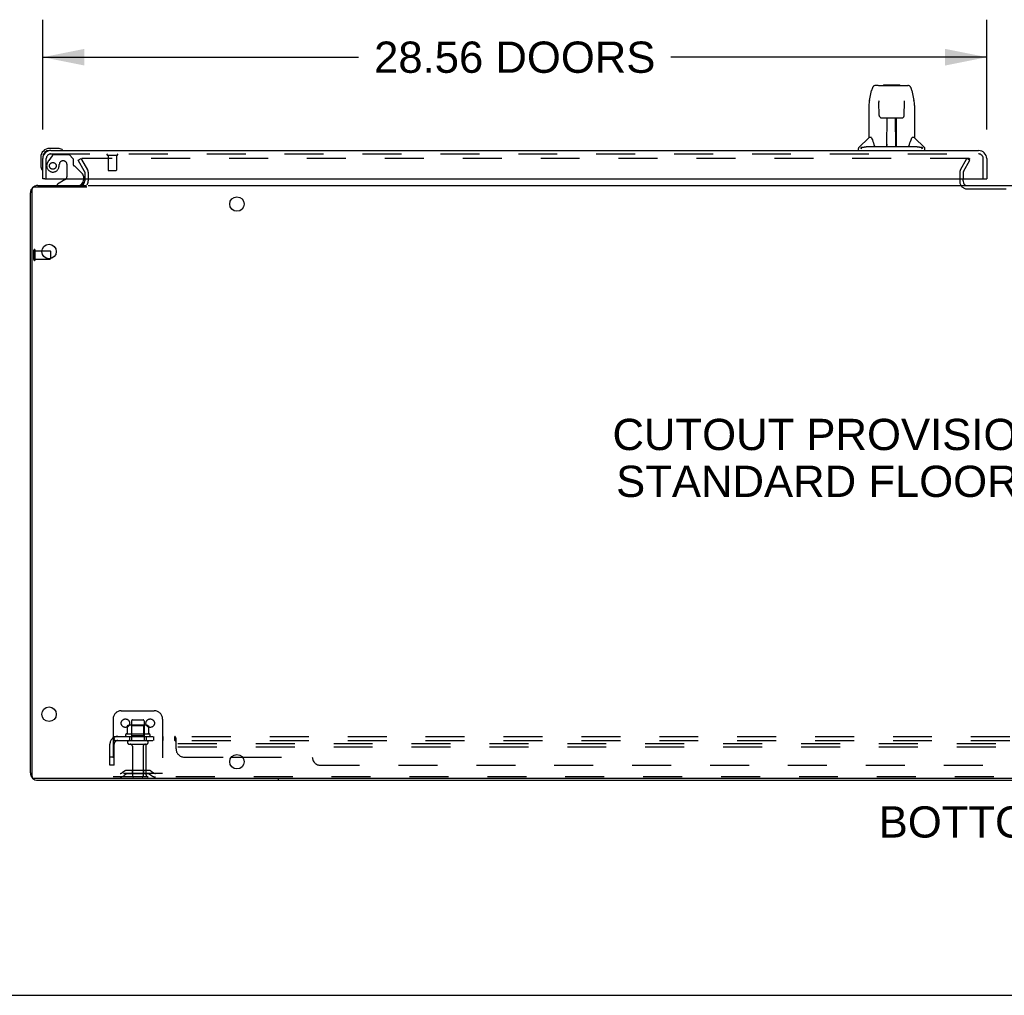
# Model space of a CAD drawing. Header units: inches. Extents: x 0 to 214, y 0 to 139.
# Tile 2 of 147: x 35 to 65, y 0 to 30. Entities that reach past the tile are written whole.
import ezdxf

# ---------------------------------------------------------------- set-up
doc = ezdxf.new("R2010")
doc.units = ezdxf.units.IN
doc.header["$LTSCALE"] = 11.786071
doc.header["$MEASUREMENT"] = 0
doc.linetypes.add('HIDDEN', pattern=[0.2, 0.1, -0.1])
doc.layers.get('0').update_dxf_attribs({"linetype": 'CONTINUOUS'})
for name, color, linetype in [('DEFAULT_2', 8, 'HIDDEN'), ('DIMENSIONS', 7, 'CONTINUOUS'), ('SECONDARY_OR_LEFT_DOOR_ASSEMBLY', 7, 'CONTINUOUS'), ('SUBPANEL', 7, 'CONTINUOUS')]:
    doc.layers.add(name, color=color, linetype=linetype)
doc.styles.get("Standard").update_dxf_attribs({"font": 'arial.ttf'})
doc.dimstyles.new('DIMSTYLE_1', dxfattribs={"dimtxt": 0.945407, "dimasz": 1.260542, "dimexe": 0.09, "dimexo": 0.07, "dimgap": 0.0375, "dimtad": 0, "dimtih": 1, "dimtoh": 1, "dimzin": 4, "dimdsep": 46, "dimtxsty": 'Standard', "dimblk": '_FILLED', "dimblk1": '_FILLED', "dimblk2": '_FILLED', "dimcen": 0.09, "dimadec": 3, "dimazin": 1, "dimtfac": 1, "dimtdec": 3, "dimtofl": 0, "dimtmove": 0, "dimatfit": 3, "dimldrblk": '_FILLED', "dimfxl": 0, "dimtolj": 1, "dimtzin": 4, "dimarcsym": 0})

# ---------------------------------------------------------------- blocks, each defined once
blk = doc.blocks.new('_FILLED')
at = {"color": 0, "linetype": 'ByBlock'}
blk.add_solid([(0, 0), (-1, 0.2), (-1, -0.2)], dxfattribs=at)
blk = doc.blocks.new('*D9')
at = {"layer": 'DIMENSIONS', "color": 2, "linetype": 'Continuous'}
for p, q in [((36.091, 26.198), (36.091, 29.52)), ((64.654, 26.198), (64.654, 29.52)), ((36.091, 28.385), (45.647, 28.385)), ((64.654, 28.385), (55.098, 28.385))]:
    blk.add_line(p, q, dxfattribs=at)
at = {"layer": 'DIMENSIONS', "color": 2, "linetype": 'Continuous', "xscale": 1.2605423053, "yscale": 1.2605423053, "zscale": 1.2605423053, "rotation": 180}
blk.add_blockref('_FILLED', (36.091, 28.385), dxfattribs=at)
at = {"layer": 'DIMENSIONS', "color": 2, "linetype": 'Continuous', "xscale": 1.2605423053, "yscale": 1.2605423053, "zscale": 1.2605423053}
blk.add_blockref('_FILLED', (64.654, 28.385), dxfattribs=at)
at = {"layer": 'DIMENSIONS', "color": 2, "linetype": 'Continuous', "insert": (50.372, 28.858), "char_height": 0.94541, "width": 8.50515, "attachment_point": 2, "line_spacing_factor": 0.9}
blk.add_mtext('28.56 DOORS', dxfattribs=at)

msp = doc.modelspace()

# ---------------------------------------------------------------- linework, layer by layer
at = {"color": 7, "linetype": 'Continuous'}
for p, q in [((37.42, 24.453), (35.831, 24.453)), ((37.466, 24.505), (93.716, 24.505)), ((63.945, 24.647), (63.945, 24.709)), ((35.768, 6.62), (35.768, 24.39)), ((36.061, 22.525), (36.31, 22.525)), ((36.32, 22.515), (36.32, 22.29)), ((96.601, 6.557), (35.831, 6.557)), ((43.216, 6.557), (43.216, 6.505)), ((0, 0), (214.292, 0))]:
    msp.add_line(p, q, dxfattribs=at)
at = {"color": 3, "linetype": 'Continuous'}
for p, q in [((35.942, 24.505), (37.414, 24.505)), ((37.362, 24.709), (37.362, 24.647)), ((35.716, 6.731), (35.716, 24.279)), ((35.942, 6.505), (96.49, 6.505))]:
    msp.add_line(p, q, dxfattribs=at)
at = {"color": 7, "linetype": 'Continuous'}
for centre in [(41.966, 23.942), (36.279, 22.505), (36.279, 8.505), (41.966, 7.067)]:
    msp.add_circle(centre, 0.219, dxfattribs=at)
at = {"color": 3, "linetype": 'Continuous'}
for centre, radius, start, end in [((35.942, 24.279), 0.226, 90, 180), ((37.22, 24.647), 0.142, 270, 360), ((64.06, 24.62), 0.115, 180, 244.7695), ((35.942, 6.731), 0.226, 180, 270)]:
    msp.add_arc(centre, radius, start, end, dxfattribs=at)
at = {"color": 7, "linetype": 'Continuous'}
for centre, radius, start, end in [((35.831, 24.39), 0.063, 90, 180), ((64.06, 24.62), 0.115, 244.7695, 270), ((36.31, 22.515), 0.01, 360, 90), ((35.831, 6.62), 0.063, 180, 270)]:
    msp.add_arc(centre, radius, start, end, dxfattribs=at)
at = {"layer": 'DEFAULT_2', "color": 8, "linetype": 'HIDDEN'}
for p, q in [((37.162, 25.265), (37.252, 25.317)), ((37.358, 24.925), (37.162, 25.265)), ((37.252, 25.317), (37.448, 24.977)), ((37.266, 25.292), (37.448, 24.977)), ((64.122, 25.317), (37.284, 25.317)), ((63.86, 24.977), (64.056, 25.317)), ((63.95, 24.925), (64.146, 25.265)), ((64.146, 25.265), (64.056, 25.317)), ((64.137, 25.252), (64.137, 25.304)), ((37.362, 24.91), (37.362, 24.709)), ((37.466, 24.91), (37.466, 24.647)), ((63.841, 24.909), (63.841, 24.62)), ((63.945, 24.91), (63.945, 24.709)), ((63.945, 24.647), (63.945, 24.62)), ((64.06, 24.401), (67.122, 24.401)), ((35.82, 22.259), (35.82, 22.543)), ((35.863, 22.259), (35.863, 22.543)), ((35.863, 22.525), (36.061, 22.525)), ((35.863, 22.277), (36.31, 22.277)), ((36.32, 22.287), (36.32, 22.29)), ((38.216, 8.359), (38.216, 6.609)), ((38.466, 8.609), (39.466, 8.609)), ((39.716, 8.359), (39.716, 6.609)), ((38.647, 8.148), (38.647, 7.93)), ((39.222, 8.17), (38.711, 8.17)), ((38.783, 8.15), (38.763, 8.17)), ((38.779, 8.304), (38.779, 7.709)), ((38.783, 7.854), (38.783, 8.15)), ((39.15, 8.15), (38.783, 8.15)), ((38.809, 8.334), (39.124, 8.334)), ((39.15, 8.15), (39.17, 8.17)), ((39.15, 7.854), (39.15, 8.15)), ((39.154, 8.304), (39.154, 7.709)), ((39.285, 8.148), (39.285, 7.93)), ((39.322, 7.904), (38.61, 7.904)), ((38.632, 7.834), (39.3, 7.834)), ((38.783, 7.854), (38.763, 7.834)), ((39.15, 7.854), (38.783, 7.854)), ((39.15, 7.854), (39.17, 7.834)), ((38.709, 7.709), (39.224, 7.709)), ((38.709, 7.599), (39.224, 7.599)), ((38.801, 7.536), (38.801, 6.639)), ((39.131, 7.536), (39.131, 6.639)), ((39.216, 7.505), (39.216, 7.609)), ((93.216, 7.609), (39.216, 7.609)), ((39.216, 6.671), (39.216, 7.505)), ((93.216, 7.505), (39.216, 7.505)), ((39.716, 6.713), (38.216, 6.713)), ((39.279, 6.609), (38.216, 6.609)), ((38.559, 6.781), (38.491, 6.732)), ((38.62, 6.697), (38.552, 6.648)), ((39.307, 6.803), (38.626, 6.803)), ((39.307, 6.699), (38.626, 6.699)), ((38.791, 6.803), (38.791, 6.699)), ((39.141, 6.803), (39.141, 6.699)), ((93.154, 6.609), (39.279, 6.609)), ((39.313, 6.697), (39.381, 6.648)), ((39.373, 6.781), (39.441, 6.732))]:
    msp.add_line(p, q, dxfattribs=at)
for points in [[(37.284, 25.317), (37.282, 25.317), (37.279, 25.317), (37.277, 25.316), (37.275, 25.315), (37.273, 25.314), (37.271, 25.313), (37.27, 25.312), (37.268, 25.31), (37.267, 25.309), (37.266, 25.307), (37.265, 25.305), (37.264, 25.303), (37.264, 25.302), (37.264, 25.3)], [(37.264, 25.3), (37.264, 25.3), (37.264, 25.298), (37.264, 25.296), (37.265, 25.294), (37.266, 25.292)], [(64.122, 25.317), (64.124, 25.317), (64.126, 25.317), (64.127, 25.316), (64.129, 25.316), (64.13, 25.315), (64.132, 25.314), (64.133, 25.313), (64.134, 25.312), (64.135, 25.311), (64.136, 25.31), (64.136, 25.308), (64.137, 25.307), (64.137, 25.305), (64.137, 25.304)], [(64.137, 25.304), (64.137, 25.304), (64.137, 25.302), (64.137, 25.301), (64.136, 25.3), (64.136, 25.298)], [(38.653, 8.157), (38.652, 8.157), (38.651, 8.156), (38.649, 8.154), (38.648, 8.153), (38.648, 8.151), (38.647, 8.15), (38.647, 8.148)], [(39.279, 8.157), (39.281, 8.157), (39.282, 8.156), (39.283, 8.154), (39.284, 8.153), (39.285, 8.151), (39.285, 8.15), (39.285, 8.148)], [(38.647, 7.93), (38.647, 7.929), (38.647, 7.928), (38.647, 7.927), (38.646, 7.926), (38.646, 7.925), (38.646, 7.925), (38.645, 7.924), (38.645, 7.924), (38.645, 7.923), (38.644, 7.923), (38.644, 7.923), (38.644, 7.922), (38.643, 7.922), (38.643, 7.922), (38.643, 7.922), (38.643, 7.922), (38.642, 7.921), (38.642, 7.921)], [(39.29, 7.921), (39.29, 7.921), (39.29, 7.922), (39.29, 7.922), (39.289, 7.922), (39.289, 7.922), (39.289, 7.922), (39.288, 7.923), (39.288, 7.923), (39.288, 7.923), (39.287, 7.924), (39.287, 7.924), (39.287, 7.925), (39.286, 7.925), (39.286, 7.926), (39.286, 7.927), (39.285, 7.928), (39.285, 7.929), (39.285, 7.93)]]:
    msp.add_lwpolyline(points, dxfattribs=at)
for centre in [(38.591, 8.234), (39.341, 8.234)]:
    msp.add_circle(centre, 0.128, dxfattribs=at)
for centre, radius, start, end in [((37.332, 24.91), 0.03, 0, 30), ((37.332, 24.91), 0.134, 0, 30), ((63.978, 24.909), 0.137, 150, 180), ((63.978, 24.909), 0.033, 150, 180), ((37.22, 24.647), 0.246, 330.349, 360), ((64.06, 24.62), 0.219, 180, 270), ((35.842, 22.543), 0.0215, 360, 180), ((35.842, 22.259), 0.0215, 180, 0), ((36.31, 22.287), 0.01, 270, 0), ((38.466, 8.359), 0.25, 90, 180), ((39.466, 8.359), 0.25, 0, 90), ((38.711, 8.028), 0.141, 90, 113.95), ((38.809, 8.304), 0.03, 90, 180), ((39.124, 8.304), 0.03, 0, 90), ((39.222, 8.028), 0.141, 66.05, 90), ((38.632, 7.872), 0.0384, 124.4497, 270), ((38.966, 7.303), 0.698, 117.6814, 120.6631), ((38.966, 7.303), 0.698, 59.3369, 62.3186), ((39.3, 7.872), 0.0384, 270, 55.5503), ((38.709, 7.654), 0.055, 90, 270), ((38.739, 7.536), 0.0625, 0, 90), ((39.194, 7.536), 0.0625, 90, 180), ((39.224, 7.654), 0.055, 270, 90), ((38.43, 6.817), 0.104, 270, 305.7539), ((38.43, 6.817), 0.208, 270, 305.7539), ((38.626, 6.689), 0.114, 90, 125.7539), ((38.626, 6.689), 0.01, 90, 125.7539), ((38.831, 6.639), 0.03, 180, 270), ((39.101, 6.639), 0.03, 270, 360), ((39.279, 6.671), 0.0625, 180, 270), ((39.307, 6.689), 0.114, 54.2461, 90), ((39.307, 6.689), 0.01, 54.2461, 90), ((39.502, 6.817), 0.208, 234.2461, 270), ((39.502, 6.817), 0.104, 234.2461, 270)]:
    msp.add_arc(centre, radius, start, end, dxfattribs=at)
at = {"layer": 'SECONDARY_OR_LEFT_DOOR_ASSEMBLY', "color": 7, "linetype": 'Continuous'}
for p, q in [((61.374, 27.531), (61.294, 27.531)), ((61.376, 27.531), (62.178, 27.531)), ((61.38, 27.531), (61.379, 27.531)), ((61.541, 27.551), (61.521, 27.531)), ((61.541, 27.551), (62.017, 27.551)), ((62.017, 27.551), (62.037, 27.531)), ((62.178, 27.531), (62.263, 27.531)), ((61.105, 27.071), (61.17, 27.376)), ((62.388, 27.376), (62.453, 27.071)), ((61.09, 26.928), (61.09, 25.956)), ((61.391, 27.057), (61.391, 27.054)), ((61.391, 27.054), (61.391, 27.05)), ((61.391, 27.05), (61.391, 27.046)), ((61.391, 27.046), (61.391, 27.039)), ((61.391, 27.039), (61.391, 27.029)), ((61.399, 26.625), (61.391, 27.029)), ((62.159, 26.625), (62.166, 27.038)), ((62.166, 27.046), (62.166, 27.05)), ((62.166, 27.038), (62.166, 27.046)), ((62.468, 26.928), (62.468, 25.956)), ((61.479, 26.547), (61.599, 26.547)), ((61.629, 25.701), (61.644, 26.548)), ((61.637, 26.132), (61.637, 26.548)), ((61.905, 25.681), (61.89, 26.548)), ((61.92, 25.681), (61.92, 26.548)), ((61.958, 26.547), (62.079, 26.547)), ((61.64, 26.322), (61.637, 26.322)), ((61.64, 26.311), (61.637, 26.311)), ((61.92, 26.322), (61.894, 26.322)), ((61.92, 26.311), (61.894, 26.311)), ((61.084, 25.95), (60.786, 25.653)), ((61.163, 25.956), (61.09, 25.956)), ((61.898, 26.082), (61.92, 26.082)), ((61.92, 26.078), (61.898, 26.078)), ((62.468, 25.956), (62.395, 25.956)), ((62.473, 25.95), (62.771, 25.653)), ((60.775, 25.563), (60.775, 25.625)), ((60.927, 25.653), (60.858, 25.653)), ((61.052, 25.681), (62.505, 25.681)), ((61.63, 25.753), (61.63, 25.727)), ((61.637, 25.681), (61.637, 25.685)), ((61.904, 25.727), (61.903, 25.753)), ((62.699, 25.653), (62.63, 25.653)), ((62.783, 25.563), (62.783, 25.625)), ((36.031, 25.36), (36.031, 25.103)), ((36.091, 25.36), (36.091, 25.316)), ((36.551, 25.623), (36.294, 25.623)), ((36.338, 25.563), (36.294, 25.563)), ((36.589, 25.62), (36.551, 25.623)), ((36.031, 25.103), (36.034, 25.065)), ((36.153, 24.709), (36.091, 24.709)), ((36.771, 24.682), (36.533, 24.544)), ((36.533, 24.505), (36.533, 24.544)), ((37.32, 24.709), (37.32, 24.662)), ((64.592, 24.709), (64.654, 24.709))]:
    msp.add_line(p, q, dxfattribs=at)
at = {"layer": 'SECONDARY_OR_LEFT_DOOR_ASSEMBLY', "color": 8, "linetype": 'HIDDEN'}
for p, q in [((36.371, 25.404), (36.27, 25.26)), ((36.338, 25.459), (64.407, 25.459)), ((36.436, 25.438), (36.887, 25.438)), ((37.013, 25.312), (36.887, 25.438)), ((38.053, 25.416), (38.337, 25.416)), ((38.071, 25.416), (38.071, 24.969)), ((38.319, 25.416), (38.319, 24.969)), ((36.195, 24.709), (36.195, 25.316)), ((36.723, 25.246), (36.69, 25.246)), ((36.821, 25.148), (36.821, 24.768)), ((37.013, 25.312), (37.013, 25.133)), ((37.072, 25.074), (37.291, 24.855)), ((64.55, 24.709), (64.55, 25.316)), ((37.32, 24.784), (37.32, 24.709)), ((38.081, 24.959), (38.309, 24.959))]:
    msp.add_line(p, q, dxfattribs=at)
at = {"layer": 'SECONDARY_OR_LEFT_DOOR_ASSEMBLY', "color": 3, "linetype": 'Continuous'}
for p, q in [((36.338, 25.563), (64.407, 25.563)), ((36.091, 24.709), (36.091, 25.316)), ((64.654, 25.316), (64.654, 24.709)), ((36.153, 24.709), (64.592, 24.709))]:
    msp.add_line(p, q, dxfattribs=at)
at = {"layer": 'SECONDARY_OR_LEFT_DOOR_ASSEMBLY', "color": 7, "linetype": 'Continuous'}
for points in [[(61.294, 27.531), (61.291, 27.531), (61.277, 27.529), (61.264, 27.526), (61.252, 27.521), (61.241, 27.514), (61.23, 27.506), (61.221, 27.497), (61.213, 27.488), (61.206, 27.477), (61.199, 27.466), (61.193, 27.453), (61.188, 27.44), (61.183, 27.425), (61.178, 27.408), (61.173, 27.389), (61.17, 27.376)], [(62.388, 27.376), (62.385, 27.39), (62.38, 27.408), (62.375, 27.425), (62.369, 27.44), (62.364, 27.454), (62.358, 27.466), (62.351, 27.478), (62.344, 27.488), (62.336, 27.498), (62.327, 27.507), (62.316, 27.515), (62.305, 27.521), (62.292, 27.526), (62.279, 27.53), (62.266, 27.531), (62.263, 27.531)], [(61.105, 27.071), (61.099, 27.04), (61.094, 27.001), (61.091, 26.961), (61.09, 26.928)], [(61.391, 27.059), (61.391, 27.06), (61.391, 27.06), (61.391, 27.06), (61.391, 27.059), (61.391, 27.059), (61.391, 27.058), (61.391, 27.057)], [(62.166, 27.05), (62.167, 27.054), (62.167, 27.056), (62.167, 27.057), (62.167, 27.058), (62.167, 27.059), (62.167, 27.06), (62.167, 27.06)], [(62.468, 26.927), (62.467, 26.961), (62.464, 27.001), (62.458, 27.041), (62.453, 27.071)], [(61.399, 26.625), (61.4, 26.612), (61.403, 26.599), (61.409, 26.587), (61.416, 26.577), (61.425, 26.567), (61.434, 26.56), (61.445, 26.554), (61.457, 26.55), (61.469, 26.547), (61.478, 26.547)], [(61.599, 26.547), (61.603, 26.547), (61.611, 26.547), (61.62, 26.547), (61.628, 26.548), (61.635, 26.548)], [(61.635, 26.548), (61.923, 26.548), (61.931, 26.548), (61.939, 26.547), (61.947, 26.547), (61.955, 26.547), (61.958, 26.547)], [(62.08, 26.547), (62.09, 26.547), (62.102, 26.55), (62.113, 26.554), (62.124, 26.56), (62.134, 26.568), (62.142, 26.578), (62.149, 26.588), (62.155, 26.6), (62.158, 26.613), (62.159, 26.625)], [(61.159, 25.956), (61.165, 25.946), (61.179, 25.918), (61.194, 25.882), (61.21, 25.839), (61.226, 25.791), (61.24, 25.744)], [(62.317, 25.744), (62.331, 25.79), (62.347, 25.838), (62.363, 25.88), (62.378, 25.917), (62.392, 25.945), (62.398, 25.956)], [(60.856, 25.625), (60.854, 25.626), (60.853, 25.627), (60.852, 25.628), (60.851, 25.629), (60.85, 25.63), (60.85, 25.631), (60.849, 25.632), (60.848, 25.633), (60.848, 25.634), (60.847, 25.635), (60.847, 25.637), (60.847, 25.638), (60.847, 25.639), (60.847, 25.641), (60.848, 25.642), (60.848, 25.644), (60.849, 25.645), (60.85, 25.647), (60.851, 25.648), (60.853, 25.649), (60.854, 25.65), (60.855, 25.651), (60.857, 25.652), (60.858, 25.653)], [(60.88, 25.61), (60.873, 25.614), (60.867, 25.618), (60.861, 25.621), (60.856, 25.625)], [(60.927, 25.653), (60.927, 25.653), (60.927, 25.654), (60.926, 25.654), (60.926, 25.655), (60.926, 25.656), (60.926, 25.656), (60.926, 25.657), (60.926, 25.657), (60.926, 25.658), (60.926, 25.659), (60.927, 25.659), (60.928, 25.66), (60.928, 25.661), (60.929, 25.662), (60.93, 25.662), (60.931, 25.663), (60.932, 25.663), (60.933, 25.664), (60.934, 25.664), (60.935, 25.665), (60.936, 25.665), (60.937, 25.666), (60.939, 25.666), (60.94, 25.666), (60.941, 25.667), (60.942, 25.667), (60.944, 25.668), (60.945, 25.668), (60.946, 25.668), (60.948, 25.669), (60.949, 25.669), (60.951, 25.67), (60.952, 25.67), (60.954, 25.67), (60.956, 25.671), (60.958, 25.671), (60.96, 25.672), (60.961, 25.672), (60.963, 25.672), (60.965, 25.673), (60.967, 25.673), (60.969, 25.673), (60.971, 25.674), (60.973, 25.674), (60.976, 25.675), (60.978, 25.675), (60.98, 25.675), (60.983, 25.676), (60.985, 25.676), (60.988, 25.676), (60.991, 25.677), (60.994, 25.677), (60.997, 25.677), (61, 25.678), (61.003, 25.678), (61.007, 25.679), (61.01, 25.679), (61.014, 25.679), (61.018, 25.679), (61.022, 25.68), (61.027, 25.68), (61.031, 25.68), (61.036, 25.68), (61.041, 25.681), (61.046, 25.681), (61.052, 25.681)], [(61.24, 25.744), (61.243, 25.736), (61.248, 25.723), (61.253, 25.713), (61.258, 25.704)], [(61.258, 25.704), (61.263, 25.697), (61.269, 25.691), (61.275, 25.686), (61.283, 25.682), (61.29, 25.681), (61.293, 25.681)], [(62.265, 25.681), (62.267, 25.681), (62.274, 25.682), (62.282, 25.685), (62.288, 25.69), (62.294, 25.696), (62.3, 25.703)], [(62.3, 25.703), (62.305, 25.712), (62.309, 25.722), (62.314, 25.735), (62.317, 25.744)], [(62.505, 25.681), (62.511, 25.681), (62.516, 25.681), (62.521, 25.68), (62.526, 25.68), (62.531, 25.68), (62.535, 25.68), (62.539, 25.679), (62.543, 25.679), (62.547, 25.679), (62.551, 25.679), (62.554, 25.678), (62.558, 25.678), (62.561, 25.677), (62.564, 25.677), (62.567, 25.677), (62.57, 25.676), (62.572, 25.676), (62.575, 25.676), (62.577, 25.675), (62.58, 25.675), (62.582, 25.675), (62.584, 25.674), (62.586, 25.674), (62.588, 25.673), (62.59, 25.673), (62.592, 25.673), (62.594, 25.672), (62.596, 25.672), (62.598, 25.672), (62.6, 25.671), (62.602, 25.671), (62.603, 25.67), (62.605, 25.67), (62.607, 25.67), (62.608, 25.669), (62.61, 25.669), (62.611, 25.668), (62.613, 25.668), (62.614, 25.668), (62.615, 25.667), (62.616, 25.667), (62.618, 25.666), (62.619, 25.666), (62.62, 25.666), (62.621, 25.665), (62.622, 25.665), (62.623, 25.664), (62.624, 25.664), (62.625, 25.663), (62.626, 25.663), (62.627, 25.662), (62.628, 25.662), (62.629, 25.661), (62.63, 25.66), (62.631, 25.659), (62.631, 25.659), (62.631, 25.658), (62.632, 25.657), (62.632, 25.657), (62.632, 25.656), (62.631, 25.656), (62.631, 25.655), (62.631, 25.654), (62.631, 25.654), (62.631, 25.653), (62.63, 25.653)], [(62.702, 25.625), (62.696, 25.621), (62.69, 25.618), (62.684, 25.614), (62.678, 25.61)], [(62.699, 25.653), (62.701, 25.652), (62.702, 25.651), (62.704, 25.65), (62.705, 25.649), (62.706, 25.648), (62.708, 25.647), (62.709, 25.645), (62.709, 25.643), (62.71, 25.642), (62.71, 25.64), (62.71, 25.639), (62.71, 25.637), (62.71, 25.636), (62.71, 25.634), (62.709, 25.633), (62.708, 25.632), (62.708, 25.63), (62.707, 25.629), (62.706, 25.628), (62.704, 25.627), (62.703, 25.626), (62.702, 25.625)]]:
    msp.add_lwpolyline(points, dxfattribs=at)
at = {"layer": 'SECONDARY_OR_LEFT_DOOR_ASSEMBLY', "color": 8, "linetype": 'HIDDEN'}
msp.add_circle((36.395, 25.096), 0.101, dxfattribs=at)
at = {"layer": 'SECONDARY_OR_LEFT_DOOR_ASSEMBLY', "color": 7, "linetype": 'Continuous'}
for centre, radius, start, end in [((61.098, 25.937), 0.0197, 90, 135), ((62.46, 25.937), 0.0197, 45, 90), ((60.814, 25.625), 0.0394, 135, 180), ((61.649, 25.7), 0.0197, 179, 270), ((61.649, 25.7), 0.0197, 260.739, 269.9232), ((61.885, 25.7), 0.0197, 270, 1), ((61.885, 25.7), 0.0197, 270.0771, 272.6469), ((62.743, 25.625), 0.0394, 0, 45), ((36.294, 25.36), 0.263, 90, 180), ((36.294, 25.36), 0.203, 90, 180), ((36.551, 25.373), 0.25, 59.1101, 90), ((36.671, 25.578), 0.015, 270, 353.6204), ((36.671, 25.574), 0.015, 6.3796, 59.1101), ((36.281, 25.103), 0.25, 180, 210.8899), ((36.08, 24.983), 0.015, 210.8899, 263.6204), ((36.076, 24.983), 0.015, 276.3796, 360), ((36.721, 24.768), 0.1, 300.092, 323.4532), ((37.163, 24.662), 0.157, 270, 360)]:
    msp.add_arc(centre, radius, start, end, dxfattribs=at)
at = {"layer": 'SECONDARY_OR_LEFT_DOOR_ASSEMBLY', "color": 3, "linetype": 'Continuous'}
for centre, start, end in [((36.338, 25.316), 90, 180), ((64.407, 25.316), 0, 90)]:
    msp.add_arc(centre, 0.246, start, end, dxfattribs=at)
at = {"layer": 'SECONDARY_OR_LEFT_DOOR_ASSEMBLY', "color": 8, "linetype": 'HIDDEN'}
for centre, radius, start, end in [((36.338, 25.316), 0.142, 90, 180), ((36.436, 25.359), 0.079, 90, 144.9), ((38.053, 25.437), 0.0215, 90, 270), ((38.337, 25.437), 0.0215, 270, 90), ((64.407, 25.316), 0.142, 0, 90), ((36.395, 25.096), 0.187, 163.1561, 342.1518), ((36.585, 25.038), 0.386, 144.9, 163.1561), ((36.199, 25.159), 0.393, 342.0702, 358.3397), ((36.69, 25.148), 0.098, 90, 180), ((36.723, 25.148), 0.098, 0, 90), ((37.052, 25.133), 0.039, 180, 248.3904), ((37.001, 25.003), 0.1, 45, 68.3904), ((36.721, 24.768), 0.1, 323.4532, 360), ((37.22, 24.784), 0.1, 0, 45), ((38.081, 24.969), 0.01, 180, 270), ((38.309, 24.969), 0.01, 270, 360)]:
    msp.add_arc(centre, radius, start, end, dxfattribs=at)
at = {"layer": 'SECONDARY_OR_LEFT_DOOR_ASSEMBLY', "color": 7, "linetype": 'Continuous'}
for centre, major_axis, start_param, end_param in [((61.629, 25.72), (0, 0.0394), -2.940151, -2.835574), ((61.905, 25.72), (0.0394, 0), -1.876815, -1.570796)]:
    msp.add_ellipse(centre, major_axis=major_axis, ratio=1, start_param=start_param, end_param=end_param, dxfattribs=at)
at = {"layer": 'SUBPANEL', "color": 8, "linetype": 'HIDDEN'}
for p, q in [((38.209, 7.78), (38.288, 7.683)), ((38.247, 7.709), (38.247, 7.834)), ((38.247, 7.834), (93.935, 7.834)), ((38.716, 7.834), (38.716, 7.709)), ((39.216, 7.834), (39.216, 7.709)), ((39.444, 7.834), (39.444, 7.709)), ((39.725, 7.834), (39.725, 7.709)), ((40.087, 7.709), (40.087, 7.834)), ((40.108, 7.807), (40.107, 7.811)), ((40.122, 7.459), (40.122, 7.78)), ((38.122, 6.959), (38.122, 7.597)), ((38.247, 7.709), (93.935, 7.709)), ((38.247, 6.959), (38.247, 7.597)), ((38.247, 7.209), (38.122, 7.209)), ((40.372, 7.209), (41.799, 7.209)), ((42.133, 7.209), (44.247, 7.209)), ((38.247, 6.959), (38.122, 6.959)), ((44.497, 6.959), (87.685, 6.959))]:
    msp.add_line(p, q, dxfattribs=at)
at = {"layer": 'SUBPANEL', "color": 3, "linetype": 'Continuous'}
msp.add_line((41.799, 7.209), (42.133, 7.209), dxfattribs=at)
at = {"layer": 'SUBPANEL', "color": 8, "linetype": 'HIDDEN'}
for points in [[(38.209, 7.78), (38.211, 7.782), (38.213, 7.784), (38.215, 7.787), (38.217, 7.79), (38.219, 7.793), (38.221, 7.797), (38.223, 7.8), (38.224, 7.804)], [(38.224, 7.804), (38.227, 7.811), (38.229, 7.814), (38.23, 7.818), (38.232, 7.82), (38.233, 7.823), (38.235, 7.826), (38.237, 7.828), (38.239, 7.83), (38.241, 7.832), (38.243, 7.833), (38.244, 7.833), (38.246, 7.833), (38.247, 7.834)], [(38.247, 7.768), (38.247, 7.768), (38.247, 7.768), (38.247, 7.768), (38.247, 7.768), (38.247, 7.768), (38.247, 7.767), (38.247, 7.767), (38.247, 7.766), (38.247, 7.766), (38.247, 7.765)], [(38.27, 7.705), (38.27, 7.705), (38.27, 7.705), (38.27, 7.705), (38.27, 7.705), (38.27, 7.705), (38.27, 7.706), (38.269, 7.706), (38.269, 7.707), (38.269, 7.707), (38.268, 7.708), (38.268, 7.708), (38.268, 7.709), (38.267, 7.71), (38.267, 7.71), (38.267, 7.711), (38.266, 7.711), (38.266, 7.712), (38.266, 7.713), (38.265, 7.713), (38.265, 7.714), (38.265, 7.715), (38.264, 7.716), (38.264, 7.716), (38.264, 7.717), (38.263, 7.718), (38.263, 7.719), (38.263, 7.719), (38.262, 7.72), (38.262, 7.721), (38.261, 7.722), (38.261, 7.722), (38.261, 7.723), (38.26, 7.724), (38.26, 7.725), (38.26, 7.726), (38.259, 7.727), (38.259, 7.728), (38.259, 7.729), (38.258, 7.729), (38.258, 7.73), (38.257, 7.731), (38.257, 7.732), (38.257, 7.733), (38.256, 7.734), (38.256, 7.735), (38.256, 7.736), (38.255, 7.737), (38.255, 7.738), (38.254, 7.74), (38.254, 7.741), (38.254, 7.742), (38.253, 7.743), (38.253, 7.744), (38.253, 7.745), (38.252, 7.746), (38.252, 7.747), (38.252, 7.748), (38.251, 7.749), (38.251, 7.75), (38.251, 7.751), (38.251, 7.753), (38.25, 7.754), (38.25, 7.755), (38.25, 7.756), (38.25, 7.757), (38.249, 7.757), (38.249, 7.758), (38.249, 7.759), (38.249, 7.76), (38.249, 7.761), (38.248, 7.762), (38.248, 7.763), (38.248, 7.764), (38.248, 7.765), (38.248, 7.766), (38.248, 7.766), (38.248, 7.767), (38.247, 7.767), (38.247, 7.768), (38.247, 7.768), (38.247, 7.768)], [(40.101, 7.823), (40.099, 7.826), (40.097, 7.828), (40.095, 7.83), (40.093, 7.832), (40.092, 7.833), (40.09, 7.833), (40.088, 7.833), (40.087, 7.834)], [(40.093, 7.832), (40.092, 7.833), (40.09, 7.833)], [(40.107, 7.811), (40.105, 7.814), (40.104, 7.818), (40.102, 7.82), (40.101, 7.823), (40.099, 7.826), (40.097, 7.828), (40.095, 7.83)], [(40.118, 7.787), (40.116, 7.79), (40.115, 7.793), (40.113, 7.797), (40.112, 7.8), (40.108, 7.807)], [(40.121, 7.782), (40.119, 7.784), (40.118, 7.787)], [(40.122, 7.78), (40.121, 7.782), (40.119, 7.784)], [(38.275, 7.69), (38.271, 7.694), (38.269, 7.696), (38.267, 7.698), (38.265, 7.7), (38.262, 7.702), (38.26, 7.704), (38.257, 7.705), (38.255, 7.706), (38.253, 7.707), (38.251, 7.708), (38.249, 7.708), (38.247, 7.709)], [(38.267, 7.709), (38.268, 7.708), (38.268, 7.708), (38.269, 7.707), (38.269, 7.707), (38.269, 7.706), (38.27, 7.706), (38.27, 7.705), (38.27, 7.705), (38.27, 7.705), (38.27, 7.705), (38.27, 7.705)], [(38.288, 7.683), (38.288, 7.683), (38.287, 7.683), (38.286, 7.683), (38.285, 7.683), (38.284, 7.683), (38.283, 7.684), (38.282, 7.685), (38.28, 7.686), (38.278, 7.687), (38.277, 7.689), (38.275, 7.69)], [(40.097, 7.702), (40.096, 7.704), (40.094, 7.705), (40.093, 7.706), (40.091, 7.707), (40.09, 7.708), (40.089, 7.708), (40.087, 7.709)], [(40.103, 7.694), (40.1, 7.698), (40.099, 7.7), (40.097, 7.702), (40.096, 7.704), (40.094, 7.705), (40.093, 7.706), (40.091, 7.707), (40.09, 7.708), (40.089, 7.708), (40.087, 7.709)], [(40.116, 7.683), (40.114, 7.683), (40.113, 7.684), (40.111, 7.685), (40.11, 7.686), (40.108, 7.687), (40.107, 7.689), (40.105, 7.69), (40.104, 7.692), (40.103, 7.694)], [(40.122, 7.683), (40.121, 7.683), (40.119, 7.683), (40.117, 7.683), (40.116, 7.683), (40.114, 7.683), (40.113, 7.684), (40.111, 7.685), (40.11, 7.686), (40.108, 7.687), (40.107, 7.689), (40.105, 7.69), (40.104, 7.692)], [(40.122, 7.683), (40.121, 7.683), (40.119, 7.683), (40.117, 7.683)]]:
    msp.add_lwpolyline(points, dxfattribs=at)
for centre, radius, start, end in [((38.359, 7.597), 0.237, 90, 180), ((38.359, 7.597), 0.112, 90, 180), ((40.372, 7.459), 0.25, 180, 270), ((44.497, 7.209), 0.25, 180, 270)]:
    msp.add_arc(centre, radius, start, end, dxfattribs=at)

# ---------------------------------------------------------------- texts
at = {"layer": 'DIMENSIONS', "color": 2, "linetype": 'Continuous', "char_height": 0.94541, "attachment_point": 2, "line_spacing_factor": 0.9}
for s, insert, width in [('CUTOUT PROVISIONS FOR MOUNTING A\\PSTANDARD FLOOR KIT TO THE BOTTOM', (66.352, 17.443), 25.99693), ('BOTTOM VIEW', (66.081, 5.718), 9.36972)]:
    msp.add_mtext(s, dxfattribs=dict(at, insert=insert, width=width))

# ---------------------------------------------------------------- dimensions: what is measured, and where the dimension line sits
at = {"layer": 'DIMENSIONS', "color": 2, "linetype": 'Continuous'}
dim = msp.add_linear_dim(base=(64.654, 28.385), p1=(36.091, 26.128), p2=(64.654, 26.128), text='<> DOORS', dimstyle='DIMSTYLE_1', dxfattribs=at)
dim.commit()
dim.dimension.update_dxf_attribs({"geometry": '*D9', "text_midpoint": (50.372, 28.385), "dimtype": 160})

doc.saveas('drawing.dxf')
